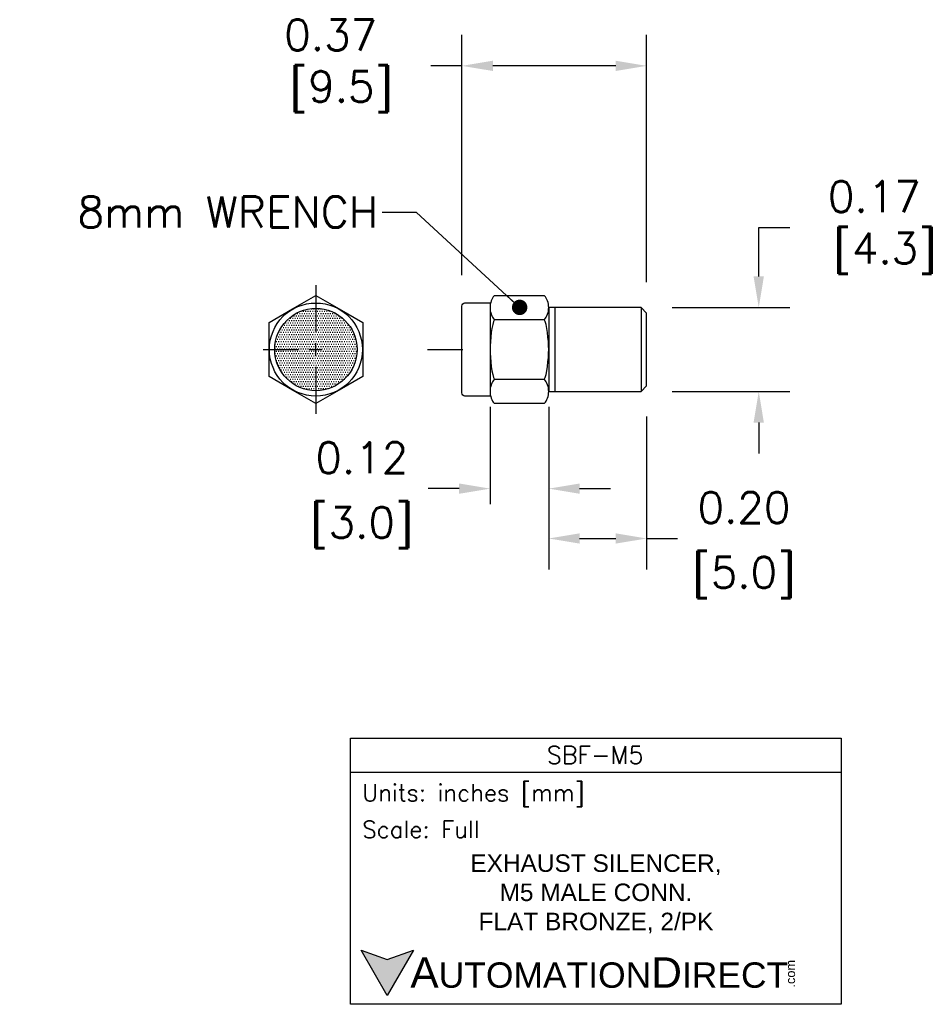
# Model space of a CAD drawing. Extents: x 870.34 to 872.16, y 111.62 to 113.61.
import ezdxf

# ---------------------------------------------------------------- set-up
doc = ezdxf.new("R2010")
doc.units = 0
doc.header["$LTSCALE"] = 4
doc.header["$MEASUREMENT"] = 0
doc.linetypes.add('CENTER', pattern=[2, 1.25, -0.25, 0.25, -0.25])
doc.linetypes.add('HIDDEN', pattern=[0.375, 0.25, -0.125])
doc.layers.get('0').update_dxf_attribs({"linetype": 'CONTINUOUS'})
doc.layers.get('DEFPOINTS').update_dxf_attribs({"linetype": 'CONTINUOUS'})
for name, color, linetype in [('CENTER', 40, 'CENTER'), ('dim', 140, 'CONTINUOUS'), ('dim @ 1', 140, 'CONTINUOUS'), ('HIDDEN', 102, 'HIDDEN'), ('TEXT', 140, 'CONTINUOUS')]:
    doc.layers.add(name, color=color, linetype=linetype)
doc.styles.add('\\M+2ABAC\\M+2A6A11', font='txt')
doc.styles.add('ROMANS', font='romans.shx')
doc.styles.get("Standard").update_dxf_attribs({"font": 'romans.shx'})
doc.dimstyles.get("Standard").update_dxf_attribs({"dimtxt": 0.0625, "dimasz": 0.0625, "dimexe": 0.0625, "dimexo": 0.0625, "dimgap": 0.0625, "dimtad": 0, "dimtih": 1, "dimtoh": 1, "dimzin": 0, "dimdsep": 46, "dimtxsty": 'Standard', "dimcen": 0.09, "dimadec": 0, "dimazin": 0, "dimtfac": 1, "dimtofl": 0, "dimtmove": 0, "dimatfit": 3, "dimfxl": 0, "dimtolj": 1, "dimtzin": 0, "dimarcsym": 0})

# ---------------------------------------------------------------- blocks, each defined once
blk = doc.blocks.new('*D5')
at = {"layer": 'DEFPOINTS', "color": 0}
for p in [(871.2362, 113.515), (871.2362, 113.0302), (871.6091, 113.0161)]:
    blk.add_point(p, dxfattribs=at)
at = {"layer": 'dim', "color": 0, "lineweight": -2}
for p, q in [((871.2362, 113.0927), (871.2362, 113.5775)), ((871.6091, 113.0786), (871.6091, 113.5775)), ((871.2362, 113.515), (871.1737, 113.515)), ((871.5466, 113.515), (871.2987, 113.515))]:
    blk.add_line(p, q, dxfattribs=at)
at = {"layer": 'dim', "color": 0}
for points in [[(871.2987, 113.5254), (871.2987, 113.5046), (871.2362, 113.515)], [(871.5466, 113.5254), (871.5466, 113.5046), (871.6091, 113.515)]]:
    blk.add_solid(points, dxfattribs=at)
at = {"layer": 'dim', "color": 0, "insert": (870.9713, 113.515), "char_height": 0.0625, "attachment_point": 5}
blk.add_mtext('\\A1;0.37\\P [9.5]', dxfattribs=at)
blk = doc.blocks.new('*D6')
at = {"layer": 'DEFPOINTS', "color": 0}
for p in [(871.4113, 112.8577), (871.6091, 112.8694), (871.6091, 112.561)]:
    blk.add_point(p, dxfattribs=at)
at = {"layer": 'dim', "color": 0, "lineweight": -2}
for p, q in [((871.4113, 112.7952), (871.4113, 112.4985)), ((871.6091, 112.8069), (871.6091, 112.4985)), ((871.4738, 112.561), (871.5466, 112.561)), ((871.6091, 112.561), (871.6716, 112.561))]:
    blk.add_line(p, q, dxfattribs=at)
at = {"layer": 'dim', "color": 0}
for points in [[(871.4738, 112.5714), (871.4738, 112.5506), (871.4113, 112.561)], [(871.5466, 112.5714), (871.5466, 112.5506), (871.6091, 112.561)]]:
    blk.add_solid(points, dxfattribs=at)
at = {"layer": 'dim', "color": 0, "char_height": 0.0625, "attachment_point": 5}
for s, insert in [('\\A1;0.20', (871.8055, 112.6234)), ('\\A1;[5.0]', (871.8055, 112.4822))]:
    blk.add_mtext(s, dxfattribs=dict(at, insert=insert))
blk = doc.blocks.new('*D7')
at = {"layer": 'DEFPOINTS', "color": 0}
for p in [(871.2929, 112.8577), (871.4113, 112.8577), (871.2929, 112.6616)]:
    blk.add_point(p, dxfattribs=at)
at = {"layer": 'dim', "color": 0, "lineweight": -2}
for p, q in [((871.2929, 112.8265), (871.2929, 112.6304)), ((871.4113, 112.8265), (871.4113, 112.6304)), ((871.2304, 112.6616), (871.1679, 112.6616)), ((871.4738, 112.6616), (871.5363, 112.6616))]:
    blk.add_line(p, q, dxfattribs=at)
at = {"layer": 'dim', "color": 0}
for points in [[(871.2304, 112.672), (871.2304, 112.6512), (871.2929, 112.6616)], [(871.4738, 112.672), (871.4738, 112.6512), (871.4113, 112.6616)]]:
    blk.add_solid(points, dxfattribs=at)
at = {"layer": 'dim', "color": 0, "char_height": 0.0625, "attachment_point": 5}
for s, insert in [('\\A1;0.12', (871.034, 112.724)), ('\\A1;[3.0]', (871.034, 112.5828))]:
    blk.add_mtext(s, dxfattribs=dict(at, insert=insert))
blk = doc.blocks.new('*D8')
at = {"layer": 'DEFPOINTS', "color": 0}
for p in [(871.5983, 113.0275), (871.5983, 112.8574), (871.8354, 112.8574)]:
    blk.add_point(p, dxfattribs=at)
at = {"layer": 'dim', "color": 0, "lineweight": -2}
for p, q in [((871.8354, 113.09), (871.8354, 113.1887)), ((871.8354, 113.1887), (871.8979, 113.1887)), ((871.6608, 113.0275), (871.8979, 113.0275)), ((871.6608, 112.8574), (871.8979, 112.8574)), ((871.8354, 112.7949), (871.8354, 112.7324))]:
    blk.add_line(p, q, dxfattribs=at)
at = {"layer": 'dim', "color": 0}
for points in [[(871.8249, 113.09), (871.8458, 113.09), (871.8354, 113.0275)], [(871.8249, 112.7949), (871.8458, 112.7949), (871.8354, 112.8574)]]:
    blk.add_solid(points, dxfattribs=at)
at = {"layer": 'dim', "color": 0, "insert": (872.0689, 113.1887), "char_height": 0.0625, "attachment_point": 5}
blk.add_mtext('\\A1;0.17\\P [4.3]', dxfattribs=at)

msp = doc.modelspace()

# ---------------------------------------------------------------- hatches: boundary and pattern name
at = {"layer": 'TEXT'}
h = msp.add_hatch(dxfattribs=at)
h.set_pattern_fill('DOTS', color=256, scale=0.075773, style=0)
h.set_pattern_definition([(0, (845.5723568, 102.48273), (0.0023678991, 0.00473579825), [0, -0.00473579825])])
edge = h.paths.add_edge_path()
edge.add_arc((870.9413, 112.9424), 0.0831, 0, 360)
msp.add_hatch(color=256, dxfattribs=at).paths.add_polyline_path([(871.1381, 111.7302), (871.0854, 111.711), (871.0326, 111.7302), (871.0854, 111.6388)])

# ---------------------------------------------------------------- linework, layer by layer
for p, q in [((871.403, 113.0511), (871.3012, 113.0511)), ((871.5983, 113.0275), (871.4113, 113.0275)), ((871.4113, 113.0275), (871.4113, 112.8574)), ((871.4238, 113.0275), (871.4238, 112.8574)), ((871.5983, 113.0275), (871.5983, 112.8574)), ((871.6091, 113.0155), (871.5983, 113.0275)), ((871.6091, 112.8694), (871.6091, 113.0155)), ((871.3012, 113.0033), (871.403, 113.0033)), ((871.403, 112.8816), (871.3012, 112.8816)), ((871.4113, 112.8574), (871.5983, 112.8574)), ((871.5983, 112.8574), (871.6091, 112.8694)), ((871.3012, 112.8338), (871.403, 112.8338))]:
    msp.add_line(p, q)
msp.add_lwpolyline([(871.0359, 112.997), (871.0359, 112.9424), (871.0359, 112.8878), (870.9886, 112.8605), (870.9413, 112.8332), (870.894, 112.8605), (870.8468, 112.8878), (870.8468, 112.9424), (870.8468, 112.997), (870.894, 113.0243), (870.9413, 113.0516), (870.9886, 113.0243)], close=True)
msp.add_circle((870.9413, 112.9424), 0.0939)
for points, knots in [([(871.3012, 113.0511), (871.2961, 113.0456), (871.2929, 113.0369), (871.2929, 113.0272), (871.2929, 113.0175), (871.2961, 113.0088), (871.3012, 113.0033)], [0, 0, 0, 0, 1, 1, 1, 2, 2, 2, 2]), ([(871.403, 113.0033), (871.408, 113.0088), (871.4113, 113.0175), (871.4113, 113.0272), (871.4113, 113.0369), (871.408, 113.0456), (871.403, 113.0511)], [0, 0, 0, 0, 1, 1, 1, 2, 2, 2, 2]), ([(871.2362, 113.0302), (871.2362, 113.0302), (871.2362, 112.8548), (871.2362, 112.8548), (871.2362, 112.8511), (871.2388, 112.8482), (871.242, 112.8482), (871.242, 112.8482), (871.2929, 112.8482), (871.2929, 112.8482), (871.2929, 112.8482), (871.2929, 113.0367), (871.2929, 113.0367), (871.2929, 113.0367), (871.242, 113.0367), (871.242, 113.0367), (871.2388, 113.0367), (871.2362, 113.0338), (871.2362, 113.0302)], [0, 0, 0, 0, 1, 1, 1, 2, 2, 2, 3, 3, 3, 4, 4, 4, 5, 5, 5, 6, 6, 6, 6]), ([(871.3021, 113.0033), (871.2964, 112.9947), (871.2929, 112.9611), (871.2929, 112.9424), (871.2929, 112.9238), (871.2964, 112.8902), (871.3021, 112.8816)], [0, 0, 0, 0, 1, 1, 1, 2, 2, 2, 2]), ([(871.402, 112.8816), (871.4078, 112.8902), (871.4113, 112.9238), (871.4113, 112.9424), (871.4113, 112.9611), (871.4078, 112.9947), (871.402, 113.0033)], [0, 0, 0, 0, 1, 1, 1, 2, 2, 2, 2]), ([(871.3012, 112.8816), (871.2961, 112.8761), (871.2929, 112.8674), (871.2929, 112.8577), (871.2929, 112.848), (871.2961, 112.8393), (871.3012, 112.8338)], [0, 0, 0, 0, 1, 1, 1, 2, 2, 2, 2]), ([(871.403, 112.8338), (871.408, 112.8393), (871.4113, 112.848), (871.4113, 112.8577), (871.4113, 112.8674), (871.408, 112.8761), (871.403, 112.8816)], [0, 0, 0, 0, 1, 1, 1, 2, 2, 2, 2])]:
    msp.add_open_spline(points, degree=3, knots=knots)
at = {"layer": 'CENTER'}
for p, q in [((870.9413, 113.0723), (870.9413, 112.9774)), ((870.9404, 112.9555), (870.9404, 112.9294)), ((870.8348, 112.9424), (870.906, 112.9424)), ((870.9274, 112.9424), (870.9535, 112.9424)), ((871.1669, 112.9424), (871.2381, 112.9424)), ((870.9413, 112.9075), (870.9413, 112.8126))]:
    msp.add_line(p, q, dxfattribs=at)
at = {"layer": 'HIDDEN'}
msp.add_circle((870.9413, 112.9424), 0.0831, dxfattribs=at)
at = {"layer": 'TEXT'}
msp.add_line((871.0115, 112.0894), (872.002, 112.0894), dxfattribs=at)
for points in [[(871.0115, 111.6207), (871.0115, 112.1577), (872.002, 112.1577), (872.002, 111.6207)], [(871.1381, 111.7302), (871.0854, 111.6388), (871.0326, 111.7302), (871.0854, 111.711)]]:
    msp.add_lwpolyline(points, close=True, dxfattribs=at)

# ---------------------------------------------------------------- texts
at = {"layer": 'dim @ 1', "insert": (871.0674, 113.22), "char_height": 0.063, "attachment_point": 6}
msp.add_mtext('8mm WRENCH', dxfattribs=at)
at = {"layer": 'TEXT', "linetype": 'Continuous', "insert": (871.5052, 112.124), "char_height": 0.03531, "width": 0.664659, "attachment_point": 5, "style": 'ROMANS'}
msp.add_mtext('SBF-M5', dxfattribs=at)
at = {"layer": 'TEXT', "attachment_point": 4}
for s, insert, char_height, width, style in [(' Units: inches [mm]', (871.0115, 112.042), 0.034138, 0.990514, 'ROMANS'), (' Scale: Full', (871.0115, 111.9737), 0.034138, 0.990514, 'ROMANS'), ('{\\fArial|b0|i0|c0|p34;     \\H1.2x;A\\H0.8333x;UTOMATION\\H1.2x;D\\H0.8333x;IRECT}', (871.0326, 111.6845), 0.051207, 0.867438, '\\M+2ABAC\\M+2A6A11')]:
    msp.add_mtext(s, dxfattribs=dict(at, insert=insert, char_height=char_height, width=width, style=style))
at = {"layer": 'TEXT', "linetype": 'Continuous', "insert": (871.5067, 111.8435), "char_height": 0.03531, "width": 0.791379, "attachment_point": 5}
msp.add_mtext('{\\fArial|b0|i0|c0|p34;EXHAUST SILENCER,\\PM5 MALE CONN.\\PFLAT BRONZE, 2/PK}', dxfattribs=at)
at = {"layer": 'TEXT', "insert": (871.8903, 111.6545), "char_height": 0.018435, "width": 0.054628, "attachment_point": 1, "rotation": 90, "style": '\\M+2ABAC\\M+2A6A11'}
msp.add_mtext('{\\fArial|b0|i0|c0|p34;.com}', dxfattribs=at)

# ---------------------------------------------------------------- dimensions: what is measured, and where the dimension line sits
at = {"layer": 'dim @ 1'}
dim = msp.add_linear_dim(base=(871.2362, 113.515), p1=(871.6091, 113.0161), p2=(871.2362, 113.0302), dimstyle='Standard', override={"dimscale": 1, "dimpost": '\\X', "dimtix": 0, "dimtofl": 0, "dimtmove": 0, "dimatfit": 3}, dxfattribs=at)
dim.commit()
dim.dimension.update_dxf_attribs({"geometry": '*D5', "text_midpoint": (870.9713, 113.515), "dimtype": 128})
dim = msp.add_linear_dim(base=(871.8354, 112.8574), p1=(871.5983, 113.0275), p2=(871.5983, 112.8574), angle=90, dimstyle='Standard', override={"dimscale": 1, "dimgap": 0.0312, "dimpost": '\\X', "dimtix": 0, "dimtofl": 0, "dimtmove": 0, "dimatfit": 3}, dxfattribs=at)
dim.commit()
dim.dimension.update_dxf_attribs({"geometry": '*D8', "text_midpoint": (872.0689, 113.1887), "dimtype": 128})
for base, p2, override, picture, middle in [((871.2929, 112.6616), (871.2929, 112.8577), {"dimscale": 1, "dimexe": 0.0312, "dimexo": 0.0312, "dimgap": 0.0312, "dimpost": '\\X', "dimtix": 0, "dimtofl": 0, "dimtmove": 0, "dimatfit": 3}, '*D7', (871.034, 112.6616)), ((871.6091, 112.561), (871.6091, 112.8694), {"dimscale": 1, "dimgap": 0.0312, "dimpost": '\\X', "dimtix": 0, "dimtofl": 0, "dimtmove": 0, "dimatfit": 3}, '*D6', (871.8055, 112.561))]:
    dim = msp.add_linear_dim(base=base, p1=(871.4113, 112.8577), p2=p2, dimstyle='Standard', override=override, dxfattribs=at)
    dim.commit()
    dim.dimension.update_dxf_attribs({"geometry": picture, "text_midpoint": middle})

# ---------------------------------------------------------------- leaders
at = {"layer": 'dim @ 1', "annotation_type": 0, "has_hookline": 1, "hookline_direction": 1, "text_width": 0.669}
msp.add_leader([(871.3527, 113.0275), (871.1446, 113.2187), (871.0748, 113.2187)], dimstyle='Standard', override={"dimscale": 1, "dimasz": 0.0312, "dimldrblk": 'Dot'}, dxfattribs=at)

doc.saveas('drawing.dxf')
